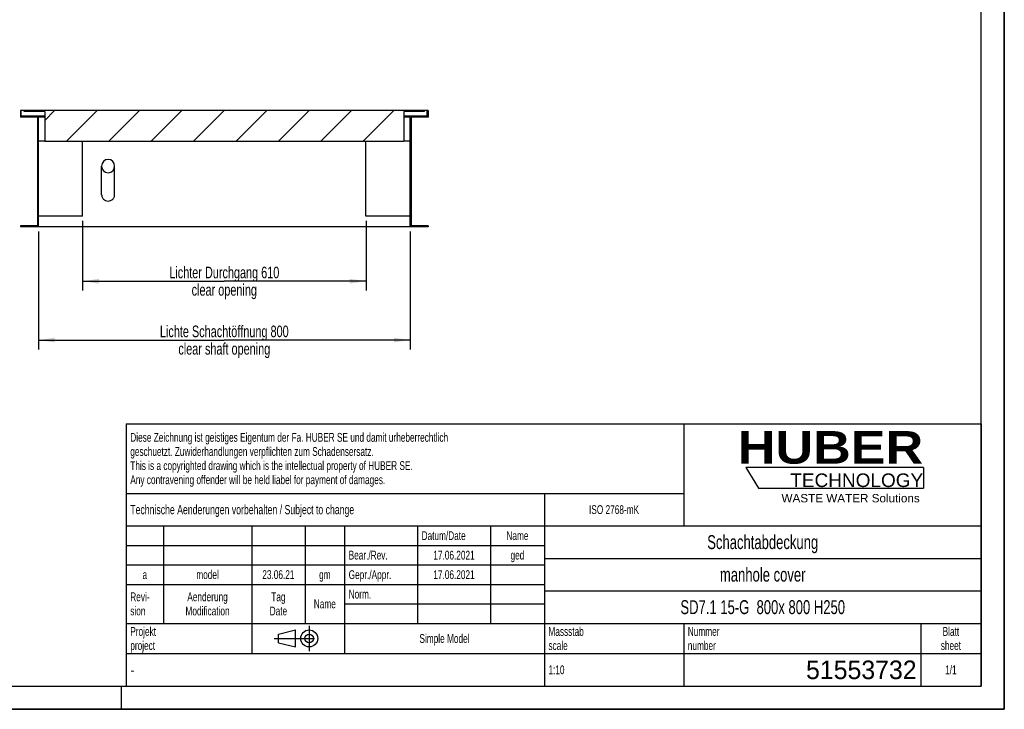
# Model space of a CAD drawing. Header units: millimetres. Extents: x 0 to 4200, y 0 to 2970.
# Tile 2 of 3: x 2081 to 4200, y 0 to 1485. Entities that reach past the tile are written whole.
import ezdxf

# ---------------------------------------------------------------- set-up
doc = ezdxf.new("R2010")
doc.units = ezdxf.units.MM
doc.header["$LTSCALE"] = 231
doc.linetypes.add('CENTER', pattern=[0.6, 0.375, -0.075, 0.075, -0.075])
doc.layers.get('0').update_dxf_attribs({"linetype": 'CONTINUOUS'})
for name, color, linetype in [('_2D-BEM', 7, 'CONTINUOUS'), ('_ZEICHNUNGSELEM', 7, 'CONTINUOUS'), ('HUBER_Logo_BL2', 7, 'CONTINUOUS')]:
    doc.layers.add(name, color=color, linetype=linetype)
doc.styles.get("Standard").update_dxf_attribs({"font": 'txt', "width": 0.7})
doc.styles.add('TEXTSTYLE_2', font='ariblk.ttf')
doc.styles.add('TEXTSTYLE_3', font='arial.ttf')
doc.styles.add('TEXTSTYLE_4', font='txt', dxfattribs={"width": 0.8})
doc.styles.add('TEXTSTYLE_5', font='txt')
doc.dimstyles.new('DIMSTYLE_1', dxfattribs={"dimtxt": 25, "dimasz": 35, "dimexe": 2, "dimexo": 1, "dimtad": 1, "dimdec": 1, "dimtxsty": 'Standard', "dimblk": '_FILLED', "dimblk1": '_FILLED', "dimblk2": '_FILLED', "dimcen": 0.09, "dimadec": 1, "dimazin": 2, "dimtp": 0.8, "dimtm": 0.8, "dimtfac": 1, "dimtdec": 1, "dimtofl": 0, "dimtmove": 0, "dimatfit": 3, "dimldrblk": '_FILLED', "dimfxl": 1, "dimtolj": 1, "dimarcsym": 0})

# ---------------------------------------------------------------- blocks, each defined once
blk = doc.blocks.new('HUBER_LOGO_BL2', base_point=(3837.5, 503.7))
at = {"layer": 'HUBER_Logo_BL2', "color": 5, "linetype": 'Continuous'}
for p, q in [((4026.4, 521), (3643.9, 521)), ((3643.9, 521), (3670.9, 476)), ((4026.4, 521), (4026.4, 476)), ((3670.9, 476), (4026.4, 476))]:
    blk.add_line(p, q, dxfattribs=at)
at = {"layer": 'HUBER_Logo_BL2', "color": 2, "linetype": 'Continuous', "attachment_point": 3, "line_spacing_factor": 0.78}
for s, insert, char_height, width, style in [('HUBER\\P\\fArial;\\H29.25;TECHNOLOGY ', (4025.4, 599.1), 70.2, 387.672, 'TEXTSTYLE_2'), ('WASTE WATER Solutions', (4018, 463.6), 18, 297.033, 'TEXTSTYLE_3')]:
    blk.add_mtext(s, dxfattribs=dict(at, insert=insert, char_height=char_height, width=width, style=style))
blk = doc.blocks.new('_FILLED')
at = {"color": 0, "linetype": 'ByBlock'}
blk.add_solid([(0, 0), (-1, 0.143), (-1, -0.143)], dxfattribs=at)
blk = doc.blocks.new('*D3')
at = {"layer": '_2D-BEM', "color": 2, "linetype": 'Continuous', "transparency": 16777216}
for p, q in [((2121.1, 1029.1), (2121.1, 775.1)), ((2921.1, 1029.1), (2921.1, 775.1)), ((2121.1, 795.1), (2521.1, 795.1)), ((2921.1, 795.1), (2521.1, 795.1))]:
    blk.add_line(p, q, dxfattribs=at)
at = {"layer": '_2D-BEM', "color": 2, "linetype": 'Continuous', "transparency": 16777216, "xscale": 35, "yscale": 35, "zscale": 35, "rotation": 180}
blk.add_blockref('_FILLED', (2121.1, 795.1), dxfattribs=at)
at = {"layer": '_2D-BEM', "color": 2, "linetype": 'Continuous', "transparency": 16777216, "xscale": 35, "yscale": 35, "zscale": 35}
blk.add_blockref('_FILLED', (2921.1, 795.1), dxfattribs=at)
at = {"layer": '_2D-BEM', "color": 2, "linetype": 'Continuous', "transparency": 16777216, "insert": (2521.1, 826.3), "char_height": 25, "width": 645.893, "attachment_point": 2, "line_spacing_factor": 0.9}
blk.add_mtext('Lichte Schachtöffnung 800\\Pclear shaft opening', dxfattribs=at)
blk = doc.blocks.new('*D7')
at = {"layer": '_2D-BEM', "color": 2, "linetype": 'Continuous', "transparency": 16777216}
for p, q in [((2216.1, 1052.1), (2216.1, 901.9)), ((2826.1, 1052.1), (2826.1, 901.9)), ((2216.1, 921.9), (2521.1, 921.9)), ((2826.1, 921.9), (2521.1, 921.9))]:
    blk.add_line(p, q, dxfattribs=at)
at = {"layer": '_2D-BEM', "color": 2, "linetype": 'Continuous', "transparency": 16777216, "xscale": 35, "yscale": 35, "zscale": 35, "rotation": 180}
blk.add_blockref('_FILLED', (2216.1, 921.9), dxfattribs=at)
at = {"layer": '_2D-BEM', "color": 2, "linetype": 'Continuous', "transparency": 16777216, "xscale": 35, "yscale": 35, "zscale": 35}
blk.add_blockref('_FILLED', (2826.1, 921.9), dxfattribs=at)
at = {"layer": '_2D-BEM', "color": 2, "linetype": 'Continuous', "transparency": 16777216, "insert": (2521.1, 953.2), "char_height": 25, "width": 549.107, "attachment_point": 2, "line_spacing_factor": 0.9}
blk.add_mtext('Lichter Durchgang 610\\Pclear opening', dxfattribs=at)
blk = doc.blocks.new('PROJEKTIONSMETHODE_1_BL3', base_point=(2680, 152.5))
at = {"color": 2, "linetype": 'Continuous'}
for p, q in [((2637.8, 161.7), (2674.5, 170.8)), ((2674.5, 134.2), (2674.5, 170.8)), ((2637.8, 143.3), (2637.8, 161.7)), ((2637.8, 143.3), (2674.5, 134.2))]:
    blk.add_line(p, q, dxfattribs=at)
at = {"color": 2, "linetype": 'CENTER'}
for p, q in [((2703.8, 180), (2703.8, 125)), ((2628.7, 152.5), (2731.3, 152.5))]:
    blk.add_line(p, q, dxfattribs=at)
at = {"color": 2, "linetype": 'Continuous'}
for radius in [18.3, 9.17]:
    blk.add_circle((2703.8, 152.5), radius, dxfattribs=at)
blk = doc.blocks.new('*T19')
at = {"color": 3, "linetype": 'Continuous'}
for p, q in [((0, 0), (1840, 0)), ((0, 0), (0, -565)), ((1200, 0), (1200, -220)), ((1840, 0), (1840, -565)), ((0, -150), (1200, -150)), ((900, -150), (900, -565)), ((0, -220), (1840, -220)), ((80, -220), (80, -430)), ((270, -220), (270, -495)), ((385, -220), (385, -430)), ((470, -220), (470, -495)), ((627, -220), (627, -430)), ((784, -220), (784, -430)), ((0, -262), (900, -262)), ((900, -290), (1840, -290)), ((0, -304), (900, -304)), ((0, -346), (900, -346)), ((900, -360), (1840, -360)), ((470, -388), (900, -388)), ((0, -430), (1840, -430)), ((1200, -430), (1200, -565)), ((1710, -430), (1710, -565)), ((0, -495), (1840, -495)), ((0, -565), (1840, -565))]:
    blk.add_line(p, q, dxfattribs=at)
at = {"layer": '_ZEICHNUNGSELEM', "color": 2, "linetype": 'Continuous', "line_spacing_factor": 0.96}
for s, insert, char_height, width, attachment_point in [('Diese Zeichnung ist geistiges Eigentum der Fa. HUBER SE und damit urheberrechtlich \\Pgeschuetzt. Zuwiderhandlungen verpflichten zum Schadensersatz.\\PThis is a copyrighted drawing which is the intellectual property of HUBER SE.\\PAny contravening offender will be held liabel for payment of damages.', (8.75, -19.9), 19, 2214.8571, 1), ('Technische Aenderungen vorbehalten / Subject to change', (8.75, -175), 20, 1524.7619, 1), ('ISO 2768-mK', (1050, -175.5), 19, 332.9524, 2), ('Datum/Date', (635.75, -231.5), 19, 292.2381, 1), ('Name', (842, -231.5), 19, 126.6667, 2), ('Schachtabdeckung', (1370, -240), 30, 680, 2), ('Bear./Rev.', (478.75, -273.5), 19, 272.3333, 1), ('17.06.2021', (705.5, -273.5), 19, 273.2381, 2), ('ged', (842, -273.5), 19, 88.6667, 2), ('model', (175, -315.5), 19, 142.9524, 2), ('23.06.21', (327.5, -315.5), 19, 218.9524, 2), ('Gepr./Appr.', (478.75, -315.5), 19, 299.4762, 1), ('17.06.2021', (705.5, -315.5), 19, 273.2381, 2), ('manhole cover', (1370, -310), 30, 564.2857, 2), ('a', (40, -315.5), 19, 34.381, 2), ('gm', (427.5, -315.5), 19, 69.6667, 2), ('Norm. ', (478.75, -357.5), 19, 175.5238, 1), ('Revi-\\Psion', (8.75, -363.3), 19, 138.4286, 1), ('Aenderung\\PModification', (175, -363.3), 19, 295.8571, 2), ('Tag\\PDate', (327.5, -363.3), 19, 110.381, 2), ('Name', (427.5, -378.5), 19, 126.6667, 2), ('SD7.1 15-G  800x 800 H250', (1370, -380), 30, 1141.4286, 2), ('Projekt\\Pproject', (8.75, -437.8), 19, 183.6667, 1), ('Massstab\\Pscale', (908.75, -437.8), 19, 224.381, 1), ('Nummer\\Pnumber', (1208.75, -437.8), 19, 186.381, 1), ('Blatt\\Psheet', (1775, -437.8), 19, 130.2857, 2), ('Simple Model', (685, -453), 19, 328.4286, 2), ('1:10', (908.75, -520.5), 19, 94.0952, 1), ('1/1', (1775, -520.5), 19, 79.619, 2)]:
    blk.add_mtext(s, dxfattribs=dict(at, insert=insert, char_height=char_height, width=width, attachment_point=attachment_point))
for s, insert, char_height, width, attachment_point, style in [('51553732', (1701.25, -510), 40, 546.6667, 3, 'TEXTSTYLE_5'), ('-', (8.75, -517.5), 25, 18.3333, 1, 'TEXTSTYLE_4')]:
    blk.add_mtext(s, dxfattribs=dict(at, insert=insert, char_height=char_height, width=width, attachment_point=attachment_point, style=style))

msp = doc.modelspace()

# ---------------------------------------------------------------- hatches: boundary and pattern name
at = {"linetype": 'Continuous'}
h = msp.add_hatch(dxfattribs=at)
h.set_pattern_fill('ANSI31', color=2, style=0, pattern_type=2)
h.set_pattern_definition([(45, (2521.07, 1289.144), (-45.652, 45.652), [])])
edge = h.paths.add_edge_path()
edge.add_line((2960.07, 1275.14), (2923.07, 1275.14))
edge.add_line((2923.07, 1275.14), (2923.07, 1041.14))
edge.add_line((2960.07, 1041.14), (2923.07, 1041.14))
edge.add_line((2960.07, 1041.14), (2960.07, 1039.14))
edge.add_line((2960.07, 1039.14), (2921.07, 1039.14))
edge.add_line((2921.07, 1039.14), (2921.07, 1277.14))
edge.add_line((2958.07, 1277.14), (2921.07, 1277.14))
edge.add_line((2958.07, 1277.14), (2958.07, 1289.14))
edge.add_line((2960.07, 1289.14), (2958.07, 1289.14))
edge.add_line((2960.07, 1289.14), (2960.07, 1275.14))
edge = h.paths.add_edge_path()
edge.add_line((2119.07, 1275.14), (2082.07, 1275.14))
edge.add_line((2082.07, 1289.14), (2082.07, 1275.14))
edge.add_line((2084.07, 1289.14), (2082.07, 1289.14))
edge.add_line((2084.07, 1277.14), (2084.07, 1289.14))
edge.add_line((2121.07, 1277.14), (2084.07, 1277.14))
edge.add_line((2121.07, 1039.14), (2121.07, 1277.14))
edge.add_line((2121.07, 1039.14), (2082.07, 1039.14))
edge.add_line((2082.07, 1041.14), (2082.07, 1039.14))
edge.add_line((2119.07, 1041.14), (2082.07, 1041.14))
edge.add_line((2119.07, 1275.14), (2119.07, 1041.14))
edge = h.paths.add_edge_path()
edge.add_line((2952.07, 1289.14), (2090.07, 1289.14))
edge.add_line((2952.07, 1287.14), (2952.07, 1289.14))
edge.add_line((2952.07, 1287.14), (2907.57, 1287.14))
edge.add_line((2907.57, 1287.14), (2907.57, 1223.14))
edge.add_line((2134.57, 1223.14), (2907.57, 1223.14))
edge.add_line((2134.57, 1287.14), (2134.57, 1223.14))
edge.add_line((2134.57, 1287.14), (2090.07, 1287.14))
edge.add_line((2090.07, 1287.14), (2090.07, 1289.14))
edge = h.paths.add_edge_path()
edge.add_spline(control_points=[(2271.07, 1155.51), (2271.36, 1155.51), (2271.94, 1155.53), (2272.8, 1155.61), (2273.66, 1155.75), (2274.51, 1155.94), (2275.35, 1156.18), (2276.17, 1156.48), (2276.97, 1156.83), (2277.75, 1157.23), (2278.51, 1157.68), (2279.24, 1158.18), (2279.93, 1158.72), (2280.59, 1159.31), (2281.22, 1159.94), (2281.81, 1160.62), (2282.35, 1161.32), (2282.85, 1162.07), (2283.31, 1162.84), (2283.72, 1163.65), (2284.07, 1164.48), (2284.38, 1165.33), (2284.63, 1166.2), (2284.82, 1167.08), (2284.97, 1167.98), (2285.05, 1168.89), (2285.08, 1169.8), (2285.05, 1170.71), (2284.97, 1171.61), (2284.82, 1172.51), (2284.63, 1173.39), (2284.38, 1174.27), (2284.07, 1175.12), (2283.72, 1175.95), (2283.31, 1176.75), (2282.85, 1177.53), (2282.35, 1178.27), (2281.81, 1178.98), (2281.22, 1179.65), (2280.59, 1180.28), (2279.93, 1180.87), (2279.24, 1181.41), (2278.51, 1181.91), (2277.75, 1182.36), (2276.97, 1182.76), (2276.17, 1183.11), (2275.35, 1183.41), (2274.51, 1183.65), (2273.66, 1183.85), (2272.8, 1183.98), (2271.94, 1184.07), (2271.36, 1184.08), (2271.07, 1184.08)], knot_values=[0, 0, 0, 0, 0.02, 0.04, 0.06, 0.08, 0.1, 0.12, 0.14, 0.16, 0.18, 0.2, 0.22, 0.24, 0.26, 0.28, 0.3, 0.32, 0.34, 0.36, 0.38, 0.4, 0.42, 0.44, 0.46, 0.48, 0.5, 0.52, 0.54, 0.56, 0.58, 0.6, 0.62, 0.64, 0.66, 0.68, 0.7, 0.72, 0.74, 0.76, 0.78, 0.8, 0.82, 0.84, 0.86, 0.88, 0.9, 0.92, 0.94, 0.96, 0.98, 1, 1, 1, 1], degree=3, periodic=0)
edge.add_spline(control_points=[(2271.07, 1184.08), (2270.78, 1184.08), (2270.2, 1184.07), (2269.34, 1183.98), (2268.48, 1183.85), (2267.63, 1183.65), (2266.79, 1183.41), (2265.97, 1183.11), (2265.17, 1182.76), (2264.39, 1182.36), (2263.63, 1181.91), (2262.9, 1181.41), (2262.21, 1180.87), (2261.54, 1180.28), (2260.92, 1179.65), (2260.33, 1178.98), (2259.79, 1178.27), (2259.28, 1177.53), (2258.83, 1176.75), (2258.42, 1175.95), (2258.07, 1175.12), (2257.76, 1174.27), (2257.51, 1173.39), (2257.31, 1172.51), (2257.17, 1171.61), (2257.09, 1170.71), (2257.06, 1169.8), (2257.09, 1168.89), (2257.17, 1167.98), (2257.31, 1167.08), (2257.51, 1166.2), (2257.76, 1165.33), (2258.07, 1164.48), (2258.42, 1163.65), (2258.83, 1162.84), (2259.28, 1162.07), (2259.79, 1161.32), (2260.33, 1160.62), (2260.92, 1159.94), (2261.54, 1159.31), (2262.21, 1158.72), (2262.9, 1158.18), (2263.63, 1157.68), (2264.39, 1157.23), (2265.17, 1156.83), (2265.97, 1156.48), (2266.79, 1156.18), (2267.63, 1155.94), (2268.48, 1155.75), (2269.34, 1155.61), (2270.2, 1155.53), (2270.78, 1155.51), (2271.07, 1155.51)], knot_values=[0, 0, 0, 0, 0.02, 0.04, 0.06, 0.08, 0.1, 0.12, 0.14, 0.16, 0.18, 0.2, 0.22, 0.24, 0.26, 0.28, 0.3, 0.32, 0.34, 0.36, 0.38, 0.4, 0.42, 0.44, 0.46, 0.48, 0.5, 0.52, 0.54, 0.56, 0.58, 0.6, 0.62, 0.64, 0.66, 0.68, 0.7, 0.72, 0.74, 0.76, 0.78, 0.8, 0.82, 0.84, 0.86, 0.88, 0.9, 0.92, 0.94, 0.96, 0.98, 1, 1, 1, 1], degree=3, periodic=0)

# ---------------------------------------------------------------- linework, layer by layer
at = {"color": 7, "linetype": 'Continuous'}
for p, q in [((4200, 0), (4200, 2970)), ((2084.07, 1289.14), (2082.07, 1289.14)), ((2082.07, 1289.14), (2082.07, 1275.14)), ((2119.07, 1275.14), (2082.07, 1275.14)), ((2090.07, 1289.14), (2084.07, 1289.14)), ((2084.07, 1277.14), (2084.07, 1289.14)), ((2121.07, 1277.14), (2084.07, 1277.14)), ((2090.07, 1287.14), (2090.07, 1289.14)), ((2952.07, 1289.14), (2090.07, 1289.14)), ((2134.57, 1287.14), (2090.07, 1287.14)), ((2119.07, 1275.14), (2119.07, 1041.14)), ((2134.57, 1277.14), (2121.07, 1277.14)), ((2121.07, 1039.14), (2121.07, 1277.14)), ((2134.57, 1275.14), (2121.07, 1275.14)), ((2134.57, 1287.14), (2134.57, 1223.14)), ((2907.57, 1287.14), (2907.57, 1223.14)), ((2952.07, 1287.14), (2907.57, 1287.14)), ((2921.07, 1277.14), (2907.57, 1277.14)), ((2921.07, 1275.14), (2907.57, 1275.14)), ((2958.07, 1277.14), (2921.07, 1277.14)), ((2921.07, 1039.14), (2921.07, 1277.14)), ((2960.07, 1275.14), (2923.07, 1275.14)), ((2923.07, 1275.14), (2923.07, 1041.14)), ((2958.07, 1289.14), (2952.07, 1289.14)), ((2952.07, 1287.14), (2952.07, 1289.14)), ((2960.07, 1289.14), (2958.07, 1289.14)), ((2958.07, 1277.14), (2958.07, 1289.14)), ((2960.07, 1289.14), (2960.07, 1275.14)), ((2134.57, 1223.14), (2121.07, 1223.14)), ((2134.57, 1223.14), (2907.57, 1223.14)), ((2216.07, 1062.14), (2216.07, 1223.14)), ((2826.07, 1062.14), (2826.07, 1223.14)), ((2921.07, 1223.14), (2907.57, 1223.14)), ((2257.07, 1108.14), (2257.07, 1169.8)), ((2285.07, 1108.14), (2285.07, 1169.8)), ((2216.07, 1062.14), (2121.07, 1062.14)), ((2921.07, 1062.14), (2826.07, 1062.14)), ((2119.07, 1041.14), (2082.07, 1041.14)), ((2082.07, 1041.14), (2082.07, 1039.14)), ((2121.07, 1039.14), (2082.07, 1039.14)), ((2921.07, 1039.14), (2121.07, 1039.14)), ((2960.07, 1039.14), (2921.07, 1039.14)), ((2960.07, 1041.14), (2923.07, 1041.14)), ((2960.07, 1041.14), (2960.07, 1039.14)), ((0, 0), (4200, 0))]:
    msp.add_line(p, q, dxfattribs=at)
at = {"color": 3, "linetype": 'Continuous'}
for p, q in [((4200, 2970), (4200, 0)), ((2300, 0), (2300, 50)), ((4200, 0), (0, 0))]:
    msp.add_line(p, q, dxfattribs=at)
at = {"color": 5, "linetype": 'Continuous'}
for p, q in [((4150, 50), (4150, 2920)), ((50, 50), (4150, 50))]:
    msp.add_line(p, q, dxfattribs=at)
at = {"color": 7, "linetype": 'Continuous'}
for start_param, end_param in [(0, 1.5707963), (1.5707963, 3.1415927), (4.712389, 6.2831853), (3.1415927, 4.712389)]:
    msp.add_ellipse((2271.07, 1169.8), major_axis=(0, 14.29), ratio=0.9799203, start_param=start_param, end_param=end_param, dxfattribs=at)
for points, knots in [([(2257.07, 1108.14), (2257.07, 1107.25), (2257.25, 1105.45), (2258.05, 1102.86), (2259.36, 1100.47), (2261.69, 1097.68), (2265.58, 1095.13), (2269.25, 1094.42), (2271.07, 1094.42)], [0, 0, 0, 0, 0.1240465, 0.2482844, 0.3728754, 0.4979262, 0.7482832, 1, 1, 1, 1]), ([(2271.07, 1094.42), (2272.89, 1094.42), (2276.56, 1095.13), (2280.45, 1097.68), (2282.78, 1100.47), (2284.09, 1102.86), (2284.89, 1105.45), (2285.07, 1107.25), (2285.07, 1108.14)], [0, 0, 0, 0, 0.2517168, 0.5020738, 0.6271246, 0.7517156, 0.8759535, 1, 1, 1, 1])]:
    msp.add_open_spline(points, degree=3, knots=knots, dxfattribs=at)

# ---------------------------------------------------------------- block references
msp.add_blockref('*T19', (2310, 615))
at = {"color": 2, "linetype": 'Continuous'}
msp.add_blockref('PROJEKTIONSMETHODE_1_BL3', (2680, 152.5), dxfattribs=at)
at = {"layer": 'HUBER_Logo_BL2'}
msp.add_blockref('HUBER_LOGO_BL2', (3837.5, 503.74), dxfattribs=at)

# ---------------------------------------------------------------- dimensions: what is measured, and where the dimension line sits
at = {"layer": '_2D-BEM', "color": 2, "linetype": 'Continuous'}
dim = msp.add_linear_dim(base=(2826.07, 921.92), p1=(2216.07, 1053.14), p2=(2826.07, 1053.14), text='Lichter Durchgang <>\\Pclear opening', dimstyle='DIMSTYLE_1', dxfattribs=at)
dim.commit()
dim.dimension.update_dxf_attribs({"geometry": '*D7', "text_midpoint": (2521.07, 921.92), "dimtype": 160})
dim = msp.add_linear_dim(base=(2121.07, 795.08), p1=(2921.07, 1030.14), p2=(2121.07, 1030.14), angle=180, text='Lichte Schachtöffnung <>\\Pclear shaft opening', dimstyle='DIMSTYLE_1', dxfattribs=at)
dim.commit()
dim.dimension.update_dxf_attribs({"geometry": '*D3', "text_midpoint": (2521.07, 795.08), "dimtype": 160})

doc.saveas('drawing.dxf')
